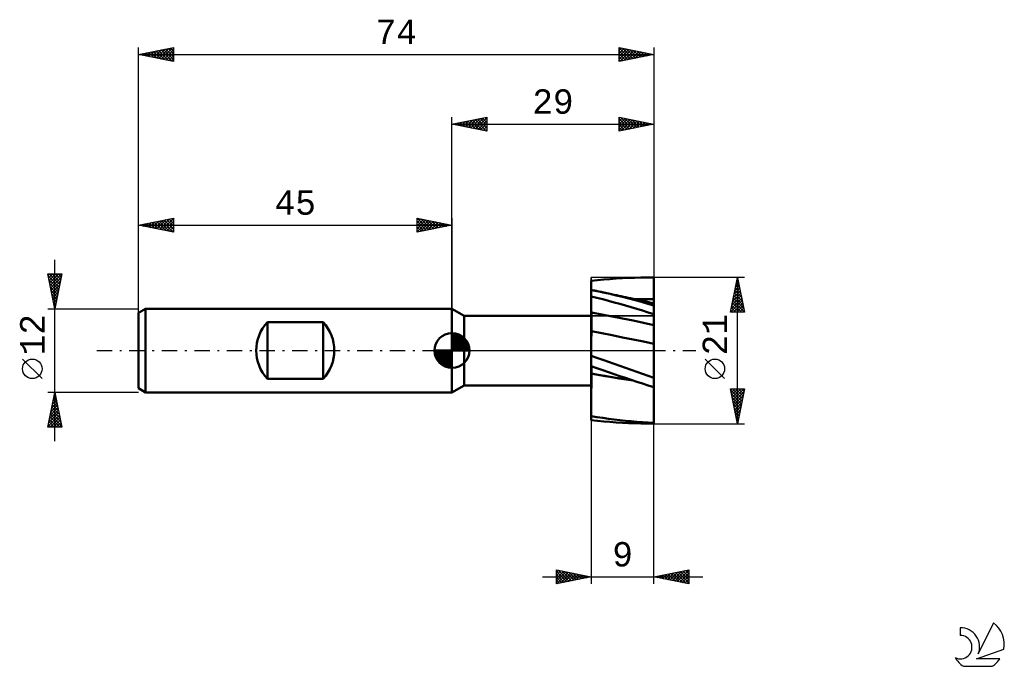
# Model space of a CAD drawing. Header units: millimetres. Extents: x -62 to 79, y -45 to 48.
import ezdxf
from ezdxf.enums import TextEntityAlignment as Align

# ---------------------------------------------------------------- set-up
doc = ezdxf.new("R2010")
doc.units = ezdxf.units.MM
doc.header["$LTSCALE"] = 5.5
doc.linetypes.add('LONGDASH_DASH', pattern=[0.85, 0.4, -0.2, 0.05, -0.2])
for name, color, linetype in [('1', 4, 'CONTINUOUS'), ('2', 7, 'CONTINUOUS'), ('4', 2, 'LONGDASH_DASH'), ('CUT', 1, 'CONTINUOUS'), ('NOCUT', 7, 'CONTINUOUS'), ('SK1', 4, 'CONTINUOUS'), ('SK2', 7, 'CONTINUOUS'), ('SK4', 2, 'LONGDASH_DASH'), ('SK6', 5, 'CONTINUOUS')]:
    doc.layers.add(name, color=color, linetype=linetype)
doc.styles.get("Standard").update_dxf_attribs({"font": 'Monospac821 BT'})

msp = doc.modelspace()

# ---------------------------------------------------------------- linework, layer by layer
at = {"layer": '1', "color": 4, "linetype": 'CONTINUOUS', "lineweight": 50}
for p, q in [((20, 10), (20.89, 10.09)), ((20, 9.78), (20, 10)), ((20, 9.78), (20, 10)), ((20, -9.43), (20, 10)), ((20.89, 10.09), (21.79, 10.18)), ((21.79, 10.18), (22.68, 10.25)), ((22.68, 10.25), (23.57, 10.32)), ((23.57, 10.32), (24.46, 10.37)), ((24.46, 10.37), (25.34, 10.42)), ((25.34, 10.42), (26.23, 10.45)), ((26.23, 10.45), (27.12, 10.48)), ((27.12, 10.48), (28.01, 10.49)), ((28.01, 10.49), (28.9, 10.5)), ((28.91, 10.5), (28.9, 10.5)), ((28.9, 10.5), (29, 10.5)), ((28.93, 10.5), (28.91, 10.5)), ((28.95, 10.5), (28.93, 10.5)), ((28.97, 10.5), (28.95, 10.5)), ((28.98, 10.5), (28.97, 10.5)), ((29, 10.5), (28.98, 10.5)), ((28.99, 6.81), (29, 10.49)), ((29, 10.06), (29, 10.5)), ((29, 10.49), (29, 10.5)), ((29, 10.5), (29, 10.5)), ((29, 10.05), (29, 10.49)), ((29, 10.49), (29, 10.49)), ((29, 10.05), (29, 10.49)), ((29, 9.61), (29, 10.06)), ((29, 9.61), (29, 10.05)), ((29, 9.61), (29, 10.05)), ((20, 9.56), (20, 9.78)), ((20, 9.57), (20, 9.78)), ((20, 9.35), (20, 9.57)), ((20, 9.35), (20, 9.56)), ((20, 9.13), (20, 9.35)), ((20, 9.13), (20, 9.35)), ((20, 8.92), (20, 9.13)), ((20, 8.92), (20, 9.13)), ((20, 8.7), (20, 8.92)), ((20, 8.7), (20, 8.92)), ((20.15, 8.67), (20, 8.7)), ((20.29, 8.64), (20.15, 8.67)), ((20.44, 8.61), (20.29, 8.64)), ((20.58, 8.58), (20.44, 8.61)), ((20.73, 8.55), (20.58, 8.58)), ((20.87, 8.52), (20.73, 8.55)), ((21.78, 8.33), (20.87, 8.52)), ((21.14, 8.47), (20.87, 8.52)), ((29, 9.16), (29, 9.61)), ((29, 9.17), (29, 9.61)), ((29, 9.16), (29, 9.61)), ((29, 8.72), (29, 9.17)), ((29, 8.72), (29, 9.16)), ((29, 8.72), (29, 9.16)), ((29, 8.28), (29, 8.72)), ((29, 8.27), (29, 8.72)), ((29, 8.27), (29, 8.72)), ((20, 7.44), (20, 7.77)), ((20, 7.43), (20, 7.77)), ((20.82, 7.57), (20, 7.77)), ((20, 7.11), (20, 7.44)), ((20, 7.1), (20, 7.43)), ((20, 6.78), (20, 7.11)), ((20, 6.77), (20, 7.1)), ((21.64, 7.36), (20.82, 7.57)), ((21.4, 8.41), (21.14, 8.47)), ((21.67, 8.35), (21.4, 8.41)), ((22.47, 7.14), (21.64, 7.36)), ((21.94, 8.3), (21.67, 8.35)), ((22.69, 8.12), (21.78, 8.33)), ((22.2, 8.24), (21.94, 8.3)), ((22.47, 8.18), (22.2, 8.24)), ((22.73, 8.13), (22.47, 8.18)), ((23.28, 6.92), (22.47, 7.14)), ((23.59, 7.91), (22.69, 8.12)), ((23, 8.07), (22.73, 8.13)), ((23.33, 8), (23, 8.07)), ((23.65, 7.93), (23.33, 8)), ((24.49, 7.69), (23.59, 7.91)), ((23.98, 7.86), (23.65, 7.93)), ((24.3, 7.79), (23.98, 7.86)), ((24.63, 7.72), (24.3, 7.79)), ((25.39, 7.46), (24.49, 7.69)), ((24.95, 7.65), (24.63, 7.72)), ((25.28, 7.58), (24.95, 7.65)), ((25.61, 7.51), (25.28, 7.58)), ((26.3, 7.22), (25.39, 7.46)), ((26, 7.42), (25.61, 7.51)), ((26.37, 7.34), (26, 7.42)), ((26.26, 7.36), (26.71, 7.37)), ((27.2, 6.98), (26.3, 7.22)), ((26.75, 7.26), (26.37, 7.34)), ((26.71, 7.37), (27.17, 7.37)), ((27.12, 7.18), (26.75, 7.26)), ((27.5, 7.1), (27.12, 7.18)), ((27.17, 7.37), (27.62, 7.38)), ((27.87, 7.02), (27.5, 7.1)), ((27.62, 7.38), (28.08, 7.38)), ((28.08, 7.38), (28.54, 7.39)), ((28.54, 7.39), (28.99, 7.39)), ((28.99, 7.39), (29, 7.83)), ((28.99, 7.39), (29, 7.83)), ((29, 7.39), (28.99, 7.39)), ((28.99, 7.28), (28.99, 7.39)), ((28.99, 7.28), (28.99, 7.39)), ((28.99, 7.18), (28.99, 7.28)), ((28.99, 7.18), (28.99, 7.28)), ((28.99, 7.08), (28.99, 7.18)), ((28.99, 7.08), (28.99, 7.18)), ((28.99, 6.98), (28.99, 7.08)), ((28.99, 6.98), (28.99, 7.08)), ((29, 7.83), (29, 8.28)), ((29, 7.83), (29, 8.27)), ((29, 7.83), (29, 8.27)), ((29, 7.39), (29, 7.83)), ((29, 7.39), (29, 7.39)), ((29, 7.39), (29, 7.39)), ((29, 7.39), (29, 7.39)), ((29, 7.39), (29, 7.39)), ((29, 7.39), (29, 7.39)), ((29, 7.28), (29, 7.39)), ((29, 7.18), (29, 7.28)), ((29, 7.08), (29, 7.18)), ((29, 6.98), (29, 7.08)), ((1.73, 5), (0, 6)), ((0, -6), (0, 6)), ((20, 6.45), (20, 6.78)), ((20, 6.44), (20, 6.77)), ((20, 6.11), (20, 6.45)), ((20, 6.11), (20, 6.44)), ((20, 5.78), (20, 6.11)), ((20, 5.78), (20, 6.11)), ((20.01, 5.45), (20, 5.78)), ((20.01, 5.45), (20, 5.78)), ((24.1, 6.7), (23.28, 6.92)), ((24.92, 6.46), (24.1, 6.7)), ((25.73, 6.22), (24.92, 6.46)), ((26.55, 5.98), (25.73, 6.22)), ((27.37, 5.73), (26.55, 5.98)), ((28.1, 6.73), (27.2, 6.98)), ((28.18, 5.48), (27.37, 5.73)), ((28.25, 6.94), (27.87, 7.02)), ((29, 6.47), (28.1, 6.73)), ((28.62, 6.86), (28.25, 6.94)), ((29, 6.78), (28.62, 6.86)), ((28.99, 6.88), (28.99, 6.98)), ((28.99, 6.88), (28.99, 6.98)), ((28.99, 6.78), (28.99, 6.88)), ((28.99, 6.78), (28.99, 6.88)), ((29, 6.88), (29, 6.98)), ((29, 6.78), (29, 6.88)), ((29, 6.77), (29, 6.78)), ((29, 6.77), (29, 6.78)), ((29, 6.78), (29, 6.78)), ((29, 6.78), (29, 6.78)), ((29, 6.78), (29, 6.78)), ((29, 6.78), (29, 6.78)), ((29, -3.93), (29, 6.78)), ((29, 6.74), (29, 6.77)), ((29, 6.74), (29, 6.77)), ((29, 6.7), (29, 6.74)), ((29, 6.7), (29, 6.74)), ((29, 6.64), (29, 6.7)), ((29, 6.64), (29, 6.7)), ((29, 6.56), (29, 6.64)), ((29, 6.57), (29, 6.64)), ((29, 6.47), (29, 6.57)), ((29, 6.47), (29, 6.56)), ((1.73, 5), (20, 5)), ((1.73, -5), (1.73, 5)), ((20, 5.45), (20, 5.45)), ((20, 5.45), (20, 5.45)), ((20, 5.45), (20, 5.45)), ((20.01, 5.45), (20, 5.45)), ((20, 5.45), (20, 5.45)), ((20, 5.45), (20, 5.45)), ((20.01, 5.38), (20.01, 5.45)), ((20.01, 5.38), (20.01, 5.45)), ((21.5, 5.19), (20.01, 5.45)), ((20.01, 5.31), (20.01, 5.38)), ((20.01, 5.31), (20.01, 5.38)), ((20.01, 5.24), (20.01, 5.31)), ((20.01, 5.24), (20.01, 5.31)), ((20.01, 5.16), (20.01, 5.24)), ((20.01, 5.16), (20.01, 5.24)), ((20.01, 5.08), (20.01, 5.16)), ((20.01, 5.08), (20.01, 5.16)), ((20.01, 5), (20.01, 5.08)), ((20.01, 5), (20.01, 5.08)), ((20.01, 4.91), (20.01, 5)), ((20.01, 4.91), (20.01, 5)), ((20.01, 4.83), (20.01, 4.91)), ((20.01, 4.83), (20.01, 4.91)), ((20.01, 4.74), (20.01, 4.83)), ((20.01, 4.74), (20.01, 4.83)), ((20.01, 4.65), (20.01, 4.74)), ((20.01, 4.65), (20.01, 4.74)), ((20.01, 4.56), (20.01, 4.65)), ((20.01, 4.56), (20.01, 4.65)), ((20.01, 4.47), (20.01, 4.56)), ((20.01, 4.47), (20.01, 4.56)), ((20.01, 4.38), (20.01, 4.47)), ((20.01, 4.38), (20.01, 4.47)), ((20.01, 4.29), (20.01, 4.38)), ((20.01, 4.29), (20.01, 4.38)), ((20.01, 4.2), (20.01, 4.29)), ((20.01, 4.2), (20.01, 4.29)), ((23, 4.91), (21.5, 5.19)), ((24.5, 4.62), (23, 4.91)), ((26, 4.31), (24.5, 4.62)), ((27.5, 3.99), (26, 4.31)), ((29, 5.22), (28.18, 5.48)), ((29, 4.99), (29, 5.22)), ((29, 5), (29, 5.22)), ((29, 4.77), (29, 5)), ((29, 4.77), (29, 4.99)), ((29, 4.55), (29, 4.77)), ((29, 4.55), (29, 4.77)), ((29, 4.33), (29, 4.55)), ((29, 4.33), (29, 4.55)), ((29, 4.1), (29, 4.33)), ((29, 4.1), (29, 4.33)), ((20.01, 4.11), (20.01, 4.2)), ((20.01, 4.11), (20.01, 4.2)), ((20.01, 4.02), (20.01, 4.11)), ((20.01, 4.02), (20.01, 4.11)), ((20.01, 3.93), (20.01, 4.02)), ((20.01, 3.93), (20.01, 4.02)), ((20.01, 3.84), (20.01, 3.93)), ((20.01, 3.84), (20.01, 3.93)), ((20.01, 3.75), (20.01, 3.84)), ((20.01, 3.75), (20.01, 3.84)), ((20.01, 3.66), (20.01, 3.75)), ((20.01, 3.66), (20.01, 3.75)), ((20.01, 3.58), (20.01, 3.66)), ((20.01, 3.58), (20.01, 3.66)), ((20.01, 3.49), (20.01, 3.58)), ((20.01, 3.5), (20.01, 3.58)), ((20.01, 3.41), (20.01, 3.5)), ((20.01, 3.41), (20.01, 3.49)), ((20.01, 3.34), (20.01, 3.41)), ((20.01, 3.34), (20.01, 3.41)), ((20.01, 3.26), (20.01, 3.34)), ((20.01, 3.26), (20.01, 3.34)), ((20.01, 3.19), (20.01, 3.26)), ((20.01, 3.19), (20.01, 3.26)), ((20.01, 3.12), (20.01, 3.19)), ((20.01, 3.12), (20.01, 3.19)), ((20.01, 3.05), (20.01, 3.12)), ((20.01, 3.05), (20.01, 3.12)), ((20.01, 2.98), (20.01, 3.05)), ((20.01, 2.98), (20.01, 3.05)), ((20.01, 2.92), (20.01, 2.98)), ((20.01, 2.92), (20.01, 2.98)), ((20.01, 2.87), (20.01, 2.92)), ((20.01, 2.87), (20.01, 2.92)), ((20.01, 2.81), (20.01, 2.87)), ((20.01, 2.81), (20.01, 2.87)), ((28.99, 3.66), (27.5, 3.99)), ((28.99, 3.66), (29, 3.88)), ((28.99, 3.66), (29, 3.88)), ((29, 3.66), (28.99, 3.66)), ((28.99, 3.61), (28.99, 3.66)), ((28.99, 3.61), (28.99, 3.66)), ((28.99, 3.56), (28.99, 3.61)), ((28.99, 3.56), (28.99, 3.61)), ((28.99, 3.5), (28.99, 3.56)), ((28.99, 3.5), (28.99, 3.56)), ((28.99, 3.44), (28.99, 3.5)), ((28.99, 3.44), (28.99, 3.5)), ((28.99, 3.38), (28.99, 3.44)), ((28.99, 3.38), (28.99, 3.44)), ((28.99, 3.31), (28.99, 3.38)), ((28.99, 3.31), (28.99, 3.38)), ((28.99, 3.24), (28.99, 3.31)), ((28.99, 3.24), (28.99, 3.31)), ((28.99, 3.17), (28.99, 3.24)), ((28.99, 3.17), (28.99, 3.24)), ((28.99, 3.09), (28.99, 3.17)), ((28.99, 3.09), (28.99, 3.17)), ((28.99, 3.02), (28.99, 3.09)), ((28.99, 3.01), (28.99, 3.09)), ((28.99, 2.94), (28.99, 3.02)), ((28.99, 2.93), (28.99, 3.01)), ((28.99, 2.85), (28.99, 2.94)), ((28.99, 2.85), (28.99, 2.93)), ((28.99, 2.77), (28.99, 2.85)), ((28.99, 2.77), (28.99, 2.85)), ((29, 3.88), (29, 4.1)), ((29, 3.88), (29, 4.1)), ((29, 3.66), (29, 3.66)), ((29, 3.66), (29, 3.66)), ((29, 3.66), (29, 3.66)), ((29, 3.66), (29, 3.66)), ((29, 3.66), (29, 3.66)), ((20.01, 2.76), (20, 2.76)), ((20, 2.76), (20, 2.76)), ((20, 2.76), (20, 2.76)), ((20, 2.76), (20, 2.76)), ((20, 2.23), (20, 2.23)), ((20, 2.23), (20, 2.23)), ((20, 2.23), (20, 2.23)), ((20, 2.23), (20, 2.23)), ((20, 2.23), (20, 2.23)), ((20, 2.23), (20, 2.23)), ((20, 2.23), (20, 2.23)), ((20, 2.23), (20, 2.23)), ((20, 2), (20.01, 2.13)), ((20, 2), (20.01, 2.13)), ((20, 1.86), (20, 2)), ((20, 1.86), (20, 2)), ((20, 1.71), (20, 1.86)), ((20, 1.71), (20, 1.86)), ((20, 1.55), (20, 1.71)), ((20, 1.55), (20, 1.71)), ((20, 1.38), (20, 1.55)), ((20, 1.39), (20, 1.55)), ((20.01, 2.76), (20.01, 2.81)), ((20.01, 2.76), (20.01, 2.81)), ((21.51, 2.48), (20.01, 2.76)), ((20.01, 2.76), (20.01, 2.76)), ((20.01, 2.76), (20.01, 2.76)), ((20.01, 2.7), (20.01, 2.76)), ((20.01, 2.7), (20.01, 2.76)), ((20.01, 2.63), (20.01, 2.7)), ((20.01, 2.63), (20.01, 2.7)), ((20.01, 2.55), (20.01, 2.63)), ((20.01, 2.55), (20.01, 2.63)), ((20.01, 2.46), (20.01, 2.55)), ((20.01, 2.46), (20.01, 2.55)), ((20.01, 2.36), (20.01, 2.46)), ((20.01, 2.36), (20.01, 2.46)), ((20.01, 2.25), (20.01, 2.36)), ((20.01, 2.25), (20.01, 2.36)), ((20.01, 2.13), (20.01, 2.25)), ((20.01, 2.13), (20.01, 2.25)), ((23, 2.19), (21.51, 2.48)), ((24.5, 1.89), (23, 2.19)), ((26, 1.59), (24.5, 1.89)), ((27.49, 1.28), (26, 1.59)), ((28.99, 2.68), (28.99, 2.77)), ((28.99, 2.68), (28.99, 2.77)), ((28.99, 2.59), (28.99, 2.68)), ((28.99, 2.59), (28.99, 2.68)), ((28.99, 2.5), (28.99, 2.59)), ((28.99, 2.5), (28.99, 2.59)), ((28.99, 2.41), (28.99, 2.5)), ((28.99, 2.41), (28.99, 2.5)), ((28.99, 2.32), (28.99, 2.41)), ((28.99, 2.32), (28.99, 2.41)), ((28.99, 2.23), (28.99, 2.32)), ((28.99, 2.23), (28.99, 2.32)), ((28.99, 2.14), (28.99, 2.23)), ((28.99, 2.14), (28.99, 2.23)), ((28.99, 2.05), (28.99, 2.14)), ((28.99, 2.05), (28.99, 2.14)), ((28.99, 1.96), (28.99, 2.05)), ((28.99, 1.96), (28.99, 2.05)), ((28.99, 1.86), (28.99, 1.96)), ((28.99, 1.87), (28.99, 1.96)), ((28.99, 1.78), (28.99, 1.87)), ((28.99, 1.77), (28.99, 1.86)), ((28.99, 1.69), (28.99, 1.78)), ((28.99, 1.68), (28.99, 1.77)), ((28.99, 1.6), (28.99, 1.69)), ((28.99, 1.6), (28.99, 1.68)), ((28.99, 1.51), (28.99, 1.6)), ((28.99, 1.51), (28.99, 1.6)), ((28.99, 1.43), (28.99, 1.51)), ((28.99, 1.42), (28.99, 1.51)), ((28.99, 1.34), (28.99, 1.43)), ((28.99, 1.34), (28.99, 1.42)), ((20, 1.21), (20, 1.39)), ((20, 1.21), (20, 1.38)), ((20, 1.03), (20, 1.21)), ((20, 1.03), (20, 1.21)), ((20, 0.84), (20, 1.03)), ((20, 0.84), (20, 1.03)), ((20, 0.64), (20, 0.84)), ((20, 0.64), (20, 0.84)), ((20, 0.73), (20, 0.74)), ((20, 0.74), (20, 0.74)), ((20, 0.74), (20, 0.74)), ((20, 0.73), (20, 0.73)), ((20, 0.73), (20, 0.73)), ((20, 0.73), (20, 0.73)), ((20, 0.43), (20, 0.64)), ((20, 0.43), (20, 0.64)), ((20, 0.22), (20, 0.43)), ((20, 0.22), (20, 0.43)), ((20, 0), (20, 0.22)), ((20, 0), (20, 0.22)), ((20, -0.1), (20, 0)), ((28.99, 0.96), (27.49, 1.28)), ((28.99, 1.26), (28.99, 1.34)), ((28.99, 1.26), (28.99, 1.34)), ((28.99, 1.18), (28.99, 1.26)), ((28.99, 1.18), (28.99, 1.26)), ((28.99, 1.11), (28.99, 1.18)), ((28.99, 1.11), (28.99, 1.18)), ((28.99, 1.03), (28.99, 1.11)), ((28.99, 1.03), (28.99, 1.11)), ((28.99, 0.96), (28.99, 1.03)), ((28.99, 0.96), (28.99, 1.03)), ((28.99, 0.84), (28.99, 0.96)), ((28.99, 0.84), (28.99, 0.96)), ((28.99, 0.96), (28.99, 0.96)), ((28.99, 0.96), (28.99, 0.96)), ((29, 0.96), (28.99, 0.96)), ((28.99, 0.72), (28.99, 0.84)), ((28.99, 0.72), (28.99, 0.84)), ((28.99, 0.59), (28.99, 0.72)), ((28.99, 0.59), (28.99, 0.72)), ((28.99, 0.45), (28.99, 0.59)), ((28.99, 0.45), (28.99, 0.59)), ((28.99, 0.3), (28.99, 0.45)), ((28.99, 0.3), (28.99, 0.45)), ((28.99, 0.16), (28.99, 0.3)), ((28.99, 0.15), (28.99, 0.3)), ((28.99, 0), (28.99, 0.16)), ((28.99, 0), (28.99, 0.15)), ((28.99, -0.29), (28.99, 0)), ((29, 0.96), (29, 0.96)), ((29, 0.96), (29, 0.96)), ((29, 0.96), (29, 0.96)), ((20, -0.1), (20, 0)), ((20, -0.2), (20, -0.1)), ((20, -0.2), (20, -0.1)), ((20, -0.31), (20, -0.2)), ((20, -0.31), (20, -0.2)), ((20, -0.41), (20, -0.31)), ((20, -0.41), (20, -0.31)), ((20, -0.52), (20, -0.41)), ((20, -0.52), (20, -0.41)), ((20, -0.63), (20, -0.52)), ((20, -0.62), (20, -0.52)), ((20, -0.73), (20, -0.62)), ((20, -0.74), (20, -0.63)), ((20.82, -1.03), (20, -0.74)), ((21.65, -1.33), (20.82, -1.03)), ((22.47, -1.62), (21.65, -1.33)), ((28.99, -0.29), (28.99, 0)), ((29, -0.59), (28.99, -0.29)), ((29, -0.6), (28.99, -0.29)), ((29, -0.92), (29, -0.59)), ((29, -0.92), (29, -0.6)), ((29, -1.25), (29, -0.92)), ((29, -1.25), (29, -0.92)), ((29, -1.6), (29, -1.25)), ((29, -1.6), (29, -1.25)), ((20.82, -2.52), (20, -2.23)), ((20.01, -2.31), (20.01, -2.24)), ((20.01, -2.31), (20.01, -2.24)), ((20.01, -2.39), (20.01, -2.31)), ((20.01, -2.39), (20.01, -2.31)), ((20.01, -2.48), (20.01, -2.39)), ((20.01, -2.48), (20.01, -2.39)), ((20.01, -2.56), (20.01, -2.48)), ((20.01, -2.56), (20.01, -2.48)), ((20.01, -2.65), (20.01, -2.56)), ((20.01, -2.65), (20.01, -2.56)), ((20.01, -2.74), (20.01, -2.65)), ((20.01, -2.74), (20.01, -2.65)), ((20.01, -2.83), (20.01, -2.74)), ((20.01, -2.83), (20.01, -2.74)), ((21.64, -2.81), (20.82, -2.52)), ((22.47, -3.09), (21.64, -2.81)), ((23.29, -1.92), (22.47, -1.62)), ((24.11, -2.21), (23.29, -1.92)), ((24.92, -2.5), (24.11, -2.21)), ((25.74, -2.79), (24.92, -2.5)), ((26.55, -3.08), (25.74, -2.79)), ((29, -1.96), (29, -1.6)), ((29, -1.96), (29, -1.6)), ((29, -2.34), (29, -1.96)), ((29, -2.34), (29, -1.96)), ((29, -2.72), (29, -2.34)), ((29, -2.72), (29, -2.34)), ((29, -3.12), (29, -2.72)), ((29, -3.11), (29, -2.72)), ((20, -3.3), (20, -3.3)), ((20, -3.3), (20, -3.3)), ((20, -3.3), (20, -3.3)), ((20.01, -3.3), (20, -3.3)), ((20.01, -3.32), (20, -3.32)), ((20, -3.32), (20, -3.32)), ((20, -3.32), (20, -3.32)), ((20.01, -2.92), (20.01, -2.83)), ((20.01, -2.92), (20.01, -2.83)), ((20.01, -3.02), (20.01, -2.92)), ((20.01, -3.02), (20.01, -2.92)), ((20.01, -3.11), (20.01, -3.02)), ((20.01, -3.11), (20.01, -3.02)), ((20.01, -3.21), (20.01, -3.11)), ((20.01, -3.21), (20.01, -3.11)), ((20.01, -3.3), (20.01, -3.21)), ((20.01, -3.3), (20.01, -3.21)), ((20.01, -3.3), (20.01, -3.3)), ((20.01, -3.3), (20.01, -3.3)), ((20.99, -3.47), (20.01, -3.3)), ((20.01, -3.31), (20.01, -3.3)), ((20.01, -3.31), (20.01, -3.3)), ((20.01, -3.32), (20.01, -3.31)), ((20.01, -3.32), (20.01, -3.31)), ((20.01, -3.31), (20.01, -3.31)), ((20.01, -3.31), (20.01, -3.31)), ((20.01, -3.31), (20.01, -3.31)), ((20.01, -3.31), (20.01, -3.31)), ((20.01, -3.31), (20.01, -3.31)), ((20.01, -3.31), (20.01, -3.31)), ((20.01, -3.32), (20.01, -3.32)), ((20.01, -3.32), (20.01, -3.32)), ((21.01, -3.49), (20.01, -3.32)), ((20.01, -3.32), (20.01, -3.32)), ((20.01, -3.32), (20.01, -3.32)), ((20.01, -3.32), (20.01, -3.32)), ((20.01, -3.32), (20.01, -3.32)), ((20.01, -3.64), (20.01, -3.32)), ((20.01, -3.64), (20.01, -3.32)), ((20.01, -3.96), (20.01, -3.64)), ((20.01, -3.96), (20.01, -3.64)), ((20.01, -4.28), (20.01, -3.96)), ((20.01, -4.28), (20.01, -3.96)), ((21.97, -3.64), (20.99, -3.47)), ((22.01, -3.66), (21.01, -3.49)), ((22.95, -3.8), (21.97, -3.64)), ((23, -3.83), (22.01, -3.66)), ((23.28, -3.38), (22.47, -3.09)), ((23.93, -3.96), (22.95, -3.8)), ((24, -3.99), (23, -3.83)), ((24.1, -3.66), (23.28, -3.38)), ((24.9, -4.11), (23.93, -3.96)), ((25, -4.15), (24, -3.99)), ((24.92, -3.94), (24.1, -3.66)), ((25.88, -4.26), (24.9, -4.11)), ((25.73, -4.21), (24.92, -3.94)), ((26, -4.3), (25, -4.15)), ((26.55, -4.48), (25.73, -4.21)), ((27.37, -3.36), (26.55, -3.08)), ((28.19, -3.65), (27.37, -3.36)), ((29, -3.93), (28.19, -3.65)), ((29, -3.51), (29, -3.11)), ((29, -3.52), (29, -3.12)), ((29, -3.92), (29, -3.51)), ((29, -3.93), (29, -3.52)), ((29, -5.28), (29, -3.93)), ((0, -6), (1.73, -5)), ((1.73, -5), (20, -5)), ((20, -5.6), (20.01, -5.27)), ((20, -5.6), (20.01, -5.27)), ((20, -5.93), (20, -5.6)), ((20, -5.94), (20, -5.6)), ((20.01, -4.61), (20.01, -4.28)), ((20.01, -4.61), (20.01, -4.28)), ((20.01, -4.94), (20.01, -4.61)), ((20.01, -4.94), (20.01, -4.61)), ((20.01, -5.27), (20.01, -4.94)), ((20.01, -5.27), (20.01, -4.94)), ((27.37, -4.75), (26.55, -4.48)), ((28.18, -5.02), (27.37, -4.75)), ((29, -5.28), (28.18, -5.02)), ((28.99, -5.62), (28.99, -5.28)), ((28.99, -5.62), (28.99, -5.28)), ((28.99, -5.95), (28.99, -5.62)), ((28.99, -5.95), (28.99, -5.62)), ((29, -5.62), (29, -5.28)), ((29, -5.95), (29, -5.62)), ((20, -6.26), (20, -5.93)), ((20, -6.27), (20, -5.94)), ((20, -6.59), (20, -6.26)), ((20, -6.6), (20, -6.27)), ((20, -6.92), (20, -6.59)), ((20, -6.93), (20, -6.6)), ((20, -7.25), (20, -6.92)), ((20, -7.26), (20, -6.93)), ((28.99, -6.29), (28.99, -5.95)), ((28.99, -6.29), (28.99, -5.95)), ((28.99, -6.62), (28.99, -6.29)), ((28.99, -6.62), (28.99, -6.29)), ((29, -6.95), (28.99, -6.62)), ((29, -6.95), (28.99, -6.62)), ((29, -6.29), (29, -5.95)), ((29, -6.62), (29, -6.29)), ((29, -6.94), (29, -6.62)), ((29, -7.27), (29, -6.94)), ((29, -7.27), (29, -6.95)), ((29, -7.27), (29, -6.95)), ((20, -7.57), (20, -7.25)), ((20, -7.58), (20, -7.26)), ((20, -7.9), (20, -7.57)), ((20, -7.91), (20, -7.58)), ((20, -8.21), (20, -7.9)), ((20, -8.22), (20, -7.91)), ((20, -8.53), (20, -8.21)), ((20, -8.54), (20, -8.22)), ((29, -7.59), (29, -7.27)), ((29, -7.59), (29, -7.27)), ((29, -7.59), (29, -7.27)), ((29, -7.9), (29, -7.59)), ((29, -7.9), (29, -7.59)), ((29, -7.9), (29, -7.59)), ((29, -8.21), (29, -7.9)), ((29, -8.21), (29, -7.9)), ((29, -8.21), (29, -7.9)), ((29, -8.51), (29, -8.21)), ((29, -8.51), (29, -8.21)), ((29, -8.51), (29, -8.21)), ((20, -8.83), (20, -8.53)), ((20, -8.84), (20, -8.54)), ((20, -9.14), (20, -8.83)), ((20, -9.14), (20, -8.84)), ((20, -9.43), (20, -9.14)), ((20, -9.44), (20, -9.14)), ((20, -10), (20, -9.43)), ((20.82, -9.57), (20, -9.44)), ((20, -10), (20, -9.44)), ((21.65, -9.68), (20.82, -9.57)), ((22.47, -9.8), (21.65, -9.68)), ((23.29, -9.9), (22.47, -9.8)), ((29, -8.81), (29, -8.51)), ((29, -8.81), (29, -8.51)), ((29, -8.8), (29, -8.51)), ((29, -9.09), (29, -8.8)), ((29, -9.1), (29, -8.81)), ((29, -9.1), (29, -8.81)), ((29, -9.37), (29, -9.09)), ((29, -9.38), (29, -9.1)), ((29, -9.37), (29, -9.1)), ((29, -9.64), (29, -9.37)), ((29, -9.64), (29, -9.37)), ((29, -9.65), (29, -9.38)), ((29, -9.9), (29, -9.64)), ((29, -9.9), (29, -9.64)), ((29, -9.91), (29, -9.65)), ((20.89, -10.09), (20, -10)), ((21.79, -10.18), (20.89, -10.09)), ((22.68, -10.25), (21.79, -10.18)), ((23.57, -10.32), (22.68, -10.25)), ((24.11, -9.99), (23.29, -9.9)), ((24.46, -10.37), (23.57, -10.32)), ((24.92, -10.08), (24.11, -9.99)), ((25.34, -10.42), (24.46, -10.37)), ((25.74, -10.16), (24.92, -10.08)), ((26.23, -10.45), (25.34, -10.42)), ((26.55, -10.23), (25.74, -10.16)), ((27.12, -10.48), (26.23, -10.45)), ((27.37, -10.3), (26.55, -10.23)), ((28.01, -10.49), (27.12, -10.48)), ((28.19, -10.35), (27.37, -10.3)), ((28.9, -10.5), (28.01, -10.49)), ((29, -10.4), (28.19, -10.35)), ((28.9, -10.5), (29, -10.5)), ((29, -10.15), (29, -9.9)), ((29, -10.15), (29, -9.9)), ((29, -10.16), (29, -9.91)), ((29, -10.39), (29, -10.15)), ((29, -10.39), (29, -10.15)), ((29, -10.4), (29, -10.16)), ((29, -10.5), (29, -10.4))]:
    msp.add_line(p, q, dxfattribs=at)
at = {"layer": '2', "color": 7, "linetype": 'CONTINUOUS', "lineweight": 25}
for p, q in [((0, 0), (0, 33.5)), ((0, 32.5), (5, 33.5)), ((0.14, 32.53), (0.21, 32.46)), ((0.21, 32.46), (0.32, 32.56)), ((0.49, 32.6), (0.74, 32.35)), ((0.57, 32.39), (0.85, 32.67)), ((0.85, 32.67), (1.27, 32.25)), ((0.92, 32.32), (1.38, 32.78)), ((1.2, 32.74), (1.8, 32.14)), ((1.27, 32.25), (1.91, 32.88)), ((1.55, 32.81), (2.33, 32.03)), ((1.63, 32.17), (2.44, 32.99)), ((1.91, 32.88), (2.86, 31.93)), ((1.98, 32.1), (2.97, 33.09)), ((2.26, 32.95), (3.39, 31.82)), ((2.33, 32.03), (3.5, 33.2)), ((2.62, 33.02), (3.92, 31.72)), ((2.69, 31.96), (4.03, 33.31)), ((2.97, 33.09), (4.45, 31.61)), ((3.04, 31.89), (4.56, 33.41)), ((3.32, 33.16), (4.98, 31.5)), ((3.4, 31.82), (5, 33.43)), ((3.68, 33.24), (5, 31.91)), ((3.75, 31.75), (5, 33)), ((4.03, 33.31), (5, 32.34)), ((4.1, 31.68), (5, 32.58)), ((4.38, 33.38), (5, 32.76)), ((4.74, 33.45), (5, 33.18)), ((5, 33.5), (5, 31.5)), ((24, 31.5), (24, 33.5)), ((24, 33.5), (29, 32.5)), ((24, 33.33), (24.14, 33.47)), ((24, 32.91), (24.49, 33.4)), ((24, 32.49), (24.85, 33.33)), ((24, 33.28), (25.48, 31.8)), ((24, 32.06), (25.2, 33.26)), ((24, 31.64), (25.55, 33.19)), ((24, 32.85), (25.13, 31.73)), ((24.25, 33.45), (25.83, 31.87)), ((24.36, 31.57), (25.91, 33.12)), ((24.78, 33.34), (26.19, 31.94)), ((24.89, 31.68), (26.26, 33.05)), ((25.31, 33.24), (26.54, 32.01)), ((25.42, 31.78), (26.61, 32.98)), ((25.84, 33.13), (26.89, 32.08)), ((25.95, 31.89), (26.97, 32.91)), ((26.37, 33.03), (27.25, 32.15)), ((26.48, 32), (27.32, 32.84)), ((26.9, 32.92), (27.6, 32.22)), ((27.01, 32.1), (27.67, 32.77)), ((27.43, 32.81), (27.95, 32.29)), ((27.54, 32.21), (28.03, 32.69)), ((27.96, 32.71), (28.31, 32.36)), ((28.07, 32.31), (28.38, 32.62)), ((28.49, 32.6), (28.66, 32.43)), ((28.6, 32.42), (28.73, 32.55)), ((29, 33.5), (29, 10.5)), ((0, 32.5), (29, 32.5)), ((5, 31.5), (0, 32.5)), ((4.46, 31.61), (5, 32.15)), ((4.81, 31.54), (5, 31.73)), ((29, 32.5), (24, 31.5)), ((24, 32.43), (24.77, 31.65)), ((24, 32), (24.42, 31.58)), ((24, 31.58), (24.07, 31.51)), ((42, 10.5), (29, 10.5)), ((40, 5.5), (41, 10.5)), ((40.85, 9.75), (41.1, 10)), ((40.9, 10.01), (41.15, 9.76)), ((40.96, 10.28), (41.03, 10.35)), ((40.97, 10.36), (41.04, 10.29)), ((41, -10.5), (41, 10.5)), ((41, 10.5), (42, 5.5)), ((40.43, 7.63), (41.38, 8.58)), ((40.53, 8.16), (41.31, 8.94)), ((40.62, 8.6), (41.57, 7.64)), ((40.64, 8.69), (41.24, 9.29)), ((40.69, 8.95), (41.47, 8.17)), ((40.74, 9.22), (41.17, 9.64)), ((40.76, 9.3), (41.36, 8.7)), ((40.83, 9.66), (41.25, 9.23)), ((40, 5.5), (41.67, 7.17)), ((40.11, 6.03), (41.6, 7.52)), ((40.21, 6.56), (41.52, 7.88)), ((40.32, 7.1), (41.45, 8.23)), ((40.34, 7.18), (42, 5.52)), ((40.41, 7.53), (41.89, 6.05)), ((40.48, 7.89), (41.78, 6.58)), ((40.55, 8.24), (41.68, 7.11)), ((40.05, 5.77), (40.32, 5.5)), ((40.12, 6.12), (40.74, 5.5)), ((40.19, 6.47), (41.17, 5.5)), ((40.27, 6.83), (41.59, 5.5)), ((40.42, 5.5), (41.74, 6.82)), ((40.85, 5.5), (41.81, 6.46)), ((41.27, 5.5), (41.88, 6.11)), ((41.69, 5.5), (41.95, 5.76)), ((42, 5.5), (40, 5.5)), ((29, -33.5), (29, 0)), ((39.15, -4.02), (36.35, -1.22)), ((20, -5), (20, -33.5)), ((41, -10.5), (40, -5.5)), ((40, -5.5), (42, -5.5)), ((40.03, -5.67), (40.21, -5.5)), ((40.11, -6.03), (40.63, -5.5)), ((40.18, -6.38), (41.06, -5.5)), ((40.25, -6.73), (41.48, -5.5)), ((40.29, -5.5), (41.71, -6.93)), ((40.32, -7.09), (41.9, -5.5)), ((40.71, -5.5), (41.79, -6.57)), ((42, -5.5), (41, -10.5)), ((41.14, -5.5), (41.86, -6.22)), ((41.56, -5.5), (41.93, -5.86)), ((41.99, -5.5), (42, -5.51)), ((40.03, -5.67), (41.64, -7.28)), ((40.14, -6.2), (41.57, -7.63)), ((40.25, -6.73), (41.5, -7.99)), ((40.39, -7.44), (41.92, -5.91)), ((40.46, -7.79), (41.81, -6.44)), ((40.53, -8.15), (41.71, -6.97)), ((40.35, -7.26), (41.43, -8.34)), ((40.46, -7.79), (41.36, -8.69)), ((40.56, -8.32), (41.29, -9.05)), ((40.6, -8.5), (41.6, -7.5)), ((40.67, -8.85), (41.49, -8.03)), ((40.67, -8.85), (41.22, -9.4)), ((40.74, -9.21), (41.39, -8.56)), ((40.78, -9.38), (41.15, -9.75)), ((40.81, -9.56), (41.28, -9.09)), ((40.88, -9.92), (41.18, -9.62)), ((29, -10.5), (42, -10.5)), ((40.88, -9.91), (41.08, -10.11)), ((40.95, -10.27), (41.07, -10.15)), ((40.99, -10.44), (41.01, -10.46)), ((13, -32.5), (36, -32.5)), ((15, -33.5), (15, -31.5)), ((15, -31.5), (20, -32.5)), ((15, -31.86), (15.3, -31.56)), ((15, -32.28), (15.65, -31.63)), ((15, -32.71), (16.01, -31.7)), ((15, -31.74), (16.47, -33.21)), ((15, -33.13), (16.36, -31.77)), ((15, -32.16), (16.11, -33.28)), ((20, -32.5), (15, -33.5)), ((15.07, -33.49), (16.71, -31.84)), ((15.23, -31.55), (16.82, -33.14)), ((15.6, -33.38), (17.07, -31.91)), ((15.76, -31.65), (17.17, -33.07)), ((16.13, -33.27), (17.42, -31.98)), ((16.29, -31.76), (17.53, -32.99)), ((16.66, -33.17), (17.77, -32.05)), ((16.82, -31.86), (17.88, -32.92)), ((17.19, -33.06), (18.13, -32.13)), ((17.35, -31.97), (18.23, -32.85)), ((17.72, -32.96), (18.48, -32.2)), ((17.88, -32.08), (18.59, -32.78)), ((18.25, -32.85), (18.83, -32.27)), ((18.41, -32.18), (18.94, -32.71)), ((18.78, -32.74), (19.19, -32.34)), ((18.94, -32.29), (19.3, -32.64)), ((19.31, -32.64), (19.54, -32.41)), ((19.47, -32.39), (19.65, -32.57)), ((19.84, -32.53), (19.9, -32.48)), ((29, -32.5), (34, -31.5)), ((34, -33.5), (29, -32.5)), ((29.17, -32.53), (29.26, -32.45)), ((29.28, -32.44), (29.42, -32.58)), ((29.53, -32.61), (29.79, -32.34)), ((29.63, -32.37), (29.95, -32.69)), ((29.88, -32.68), (30.32, -32.24)), ((29.99, -32.3), (30.48, -32.8)), ((30.23, -32.75), (30.85, -32.13)), ((30.34, -32.23), (31.01, -32.9)), ((30.59, -32.82), (31.38, -32.02)), ((30.69, -32.16), (31.54, -33.01)), ((30.94, -32.89), (31.91, -31.92)), ((31.05, -32.09), (32.07, -33.11)), ((31.29, -32.96), (32.44, -31.81)), ((31.4, -32.02), (32.6, -33.22)), ((31.65, -33.03), (32.97, -31.71)), ((31.75, -31.95), (33.13, -33.33)), ((32, -33.1), (33.5, -31.6)), ((32.11, -31.88), (33.66, -33.43)), ((32.35, -33.17), (34, -31.53)), ((32.46, -31.81), (34, -33.35)), ((32.71, -33.24), (34, -31.95)), ((32.81, -31.74), (34, -32.92)), ((33.06, -33.31), (34, -32.37)), ((33.17, -31.67), (34, -32.5)), ((33.52, -31.6), (34, -32.07)), ((33.88, -31.52), (34, -31.65)), ((34, -31.5), (34, -33.5)), ((15, -32.59), (15.76, -33.35)), ((15, -33.01), (15.41, -33.42)), ((15, -33.44), (15.05, -33.49)), ((33.42, -33.38), (34, -32.8)), ((33.77, -33.45), (34, -33.22))]:
    msp.add_line(p, q, dxfattribs=at)
msp.add_circle((37.75, -2.62), 1.4, dxfattribs=at)
at = {"layer": '4', "color": 2, "linetype": 'LONGDASH_DASH', "lineweight": 25}
msp.add_line((0, 0), (29, 0), dxfattribs=at)
at = {"layer": 'CUT', "color": 1, "linetype": 'CONTINUOUS', "lineweight": 25}
for p, q in [((29, 10.5), (20, 10.5)), ((20, 10.5), (20.01, 5)), ((28.99, 5), (29, 10.5)), ((20.01, 5), (28.99, 5))]:
    msp.add_line(p, q, dxfattribs=at)
at = {"layer": 'NOCUT', "color": 7, "linetype": 'CONTINUOUS', "lineweight": 25}
for p, q in [((20.01, 5), (20, 10.49)), ((20, 10.49), (20, 5)), ((29, 10.49), (28.99, 5)), ((29, 0), (29, 10.49)), ((1.73, 5), (0, 6)), ((0, 6), (0, 0)), ((20, 5), (1.73, 5)), ((28.99, 5), (20.01, 5)), ((0, 0), (29, 0))]:
    msp.add_line(p, q, dxfattribs=at)
at = {"layer": 'SK1', "color": 4, "linetype": 'CONTINUOUS', "lineweight": 50}
for p, q in [((-44, 6), (-45, 5.42)), ((0, 6), (-44, 6)), ((-44, 6), (-44, -6)), ((-45, 5.42), (-45, -5.42)), ((-26.5, -4.08), (-26.5, 4.08)), ((-26.5, 4.08), (-18.5, 4.08)), ((-18.5, 4.08), (-18.5, -4.08)), ((0, 0), (0, 2.5)), ((0, 2.44), (0.06, 2.5)), ((0, 2.08), (0.39, 2.47)), ((0, 2.44), (2.44, 0)), ((0, 1.73), (0.68, 2.41)), ((0, 1.37), (0.94, 2.32)), ((0, 1.02), (1.18, 2.2)), ((0, 2.08), (2.08, 0)), ((0, 0.67), (1.4, 2.07)), ((0, 0.31), (1.6, 1.92)), ((0, 1.73), (1.73, 0)), ((0.04, 0), (1.79, 1.75)), ((0.31, 2.48), (2.48, 0.31)), ((0.39, 0), (1.95, 1.56)), ((0.76, 2.38), (2.38, 0.76)), ((1.49, 2.01), (2.01, 1.49)), ((0, 0), (-2.5, 0)), ((-2.5, -0.06), (-2.44, 0)), ((-2.47, -0.39), (-2.08, 0)), ((-2.41, -0.68), (-1.73, 0)), ((-2.32, -0.94), (-1.37, 0)), ((-2.2, -1.18), (-1.02, 0)), ((-2.16, 0), (0, -2.16)), ((-2.07, -1.4), (-0.67, 0)), ((-1.92, -1.6), (-0.31, 0)), ((-1.81, 0), (0, -1.81)), ((-1.45, 0), (0, -1.45)), ((-1.1, 0), (0, -1.1)), ((-0.75, 0), (0, -0.75)), ((-0.39, 0), (0, -0.39)), ((-0.04, 0), (0, -0.04)), ((0, 1.37), (1.37, 0)), ((0, 1.02), (1.02, 0)), ((0, 0.67), (0.67, 0)), ((0, 0.31), (0.31, 0)), ((0, 0), (2.5, 0)), ((0, -2.5), (0, 0)), ((0.75, 0), (2.1, 1.35)), ((1.1, 0), (2.23, 1.13)), ((1.45, 0), (2.34, 0.88)), ((1.81, 0), (2.42, 0.62)), ((2.16, 0), (2.48, 0.32)), ((-2.5, -0.02), (-0.02, -2.5)), ((-2.47, -0.4), (-0.4, -2.47)), ((-2.34, -0.88), (-0.88, -2.34)), ((-1.75, -1.79), (0, -0.04)), ((-1.56, -1.95), (0, -0.39)), ((-1.35, -2.1), (0, -0.75)), ((-1.13, -2.23), (0, -1.1)), ((-0.88, -2.34), (0, -1.45)), ((-0.62, -2.42), (0, -1.81)), ((-0.32, -2.48), (0, -2.16)), ((-18.5, -4.08), (-26.5, -4.08)), ((-45, -5.42), (-44, -6)), ((-44, -6), (0, -6))]:
    msp.add_line(p, q, dxfattribs=at)
for centre, radius, start, end in [((-22.1, 0), 6, 137.1666, 222.8334), ((-22.9, 0), 6, 317.1666, 42.8334), ((0, 0), 2.5, 90, 180), ((0, 0), 2.5, 0, 90), ((0, 0), 2.5, 180, 270), ((0, 0), 2.5, 270, 0)]:
    msp.add_arc(centre, radius, start, end, dxfattribs=at)
at = {"layer": 'SK2', "color": 7, "linetype": 'CONTINUOUS', "lineweight": 25}
for p, q in [((-45, 4), (-45, 43.5)), ((-45, 42.5), (-40, 43.5)), ((-45, 42.5), (29, 42.5)), ((-40, 41.5), (-45, 42.5)), ((-44.95, 42.51), (-44.92, 42.48)), ((-44.92, 42.48), (-44.87, 42.53)), ((-44.59, 42.58), (-44.39, 42.38)), ((-44.56, 42.41), (-44.34, 42.63)), ((-44.24, 42.65), (-43.86, 42.27)), ((-44.21, 42.34), (-43.81, 42.74)), ((-43.89, 42.72), (-43.33, 42.17)), ((-43.85, 42.27), (-43.28, 42.84)), ((-43.53, 42.79), (-42.8, 42.06)), ((-43.5, 42.2), (-42.75, 42.95)), ((-43.18, 42.86), (-42.27, 41.95)), ((-43.15, 42.13), (-42.22, 43.06)), ((-42.83, 42.93), (-41.74, 41.85)), ((-42.79, 42.06), (-41.69, 43.16)), ((-42.47, 43.01), (-41.21, 41.74)), ((-42.44, 41.99), (-41.16, 43.27)), ((-42.12, 43.08), (-40.68, 41.64)), ((-42.09, 41.92), (-40.63, 43.37)), ((-41.77, 43.15), (-40.15, 41.53)), ((-41.73, 41.85), (-40.1, 43.48)), ((-41.41, 43.22), (-40, 41.8)), ((-41.38, 41.78), (-40, 43.16)), ((-41.06, 43.29), (-40, 42.23)), ((-41.03, 41.71), (-40, 42.73)), ((-40.71, 43.36), (-40, 42.65)), ((-40.35, 43.43), (-40, 43.08)), ((-40, 43.5), (-40, 41.5)), ((24, 41.5), (24, 43.5)), ((24, 43.5), (29, 42.5)), ((24, 43.46), (25.63, 41.83)), ((24, 43.09), (24.34, 43.43)), ((24, 42.67), (24.69, 43.36)), ((24, 42.24), (25.05, 43.29)), ((24, 41.82), (25.4, 43.22)), ((24, 43.03), (25.28, 41.76)), ((24, 42.61), (24.92, 41.68)), ((29, 42.5), (24, 41.5)), ((24.13, 41.53), (25.75, 43.15)), ((24.48, 43.4), (25.99, 41.9)), ((24.66, 41.63), (26.11, 43.08)), ((25.01, 43.3), (26.34, 41.97)), ((25.19, 41.74), (26.46, 43.01)), ((25.54, 43.19), (26.69, 42.04)), ((25.72, 41.84), (26.81, 42.94)), ((26.07, 43.09), (27.05, 42.11)), ((26.25, 41.95), (27.17, 42.87)), ((26.6, 42.98), (27.4, 42.18)), ((26.78, 42.06), (27.52, 42.8)), ((27.13, 42.87), (27.75, 42.25)), ((27.31, 42.16), (27.88, 42.72)), ((27.66, 42.77), (28.11, 42.32)), ((27.84, 42.27), (28.23, 42.65)), ((28.19, 42.66), (28.46, 42.39)), ((28.37, 42.37), (28.58, 42.58)), ((28.72, 42.56), (28.81, 42.46)), ((28.9, 42.48), (28.94, 42.51)), ((29, 43.5), (29, 0)), ((-40.67, 41.63), (-40, 42.31)), ((-40.32, 41.56), (-40, 41.88)), ((24, 42.19), (24.57, 41.61)), ((24, 41.76), (24.22, 41.54)), ((-45, 5.08), (-45, 19)), ((-45, 18), (-40, 19)), ((-43.41, 17.68), (-42.62, 18.48)), ((-43.09, 18.38), (-42.14, 17.43)), ((-43.06, 17.61), (-42.09, 18.58)), ((-42.74, 18.45), (-41.61, 17.32)), ((-42.7, 17.54), (-41.56, 18.69)), ((-42.38, 18.52), (-41.08, 17.22)), ((-42.35, 17.47), (-41.03, 18.79)), ((-42.03, 18.59), (-40.55, 17.11)), ((-42, 17.4), (-40.5, 18.9)), ((-41.68, 18.66), (-40.01, 17)), ((-41.64, 17.33), (-40, 18.97)), ((-41.32, 18.74), (-40, 17.41)), ((-41.29, 17.26), (-40, 18.55)), ((-40.97, 18.81), (-40, 17.84)), ((-40.62, 18.88), (-40, 18.26)), ((-40.26, 18.95), (-40, 18.69)), ((-40, 19), (-40, 17)), ((-5, 17), (-5, 19)), ((-5, 19), (0, 18)), ((-5, 19), (-3.33, 17.33)), ((-5, 18.76), (-4.8, 18.96)), ((-5, 18.33), (-4.45, 18.89)), ((-5, 17.91), (-4.09, 18.82)), ((-5, 17.49), (-3.74, 18.75)), ((-5, 17.06), (-3.38, 18.68)), ((-5, 18.58), (-3.69, 17.26)), ((-4.55, 17.09), (-3.03, 18.61)), ((-4.47, 18.89), (-2.98, 17.4)), ((-4.02, 17.2), (-2.68, 18.54)), ((-3.94, 18.79), (-2.63, 17.47)), ((-3.49, 17.3), (-2.32, 18.46)), ((-3.41, 18.68), (-2.27, 17.55)), ((-2.96, 17.41), (-1.97, 18.39)), ((-2.88, 18.58), (-1.92, 17.62)), ((-2.35, 18.47), (-1.56, 17.69)), ((0, 19), (0, 6)), ((-45, 18), (0, 18)), ((-40, 17), (-45, 18)), ((-44.86, 18.03), (-44.79, 17.96)), ((-44.83, 17.97), (-44.74, 18.05)), ((-44.51, 18.1), (-44.26, 17.85)), ((-44.47, 17.89), (-44.21, 18.16)), ((-44.15, 18.17), (-43.73, 17.75)), ((-44.12, 17.82), (-43.68, 18.26)), ((-43.8, 18.24), (-43.2, 17.64)), ((-43.77, 17.75), (-43.15, 18.37)), ((-43.44, 18.31), (-42.67, 17.53)), ((-40.94, 17.19), (-40, 18.12)), ((-40.58, 17.12), (-40, 17.7)), ((-40.23, 17.05), (-40, 17.28)), ((-5, 18.15), (-4.04, 17.19)), ((0, 18), (-5, 17)), ((-5, 17.73), (-4.39, 17.12)), ((-5, 17.3), (-4.75, 17.05)), ((-2.43, 17.51), (-1.62, 18.32)), ((-1.9, 17.62), (-1.26, 18.25)), ((-1.82, 18.36), (-1.21, 17.76)), ((-1.36, 17.73), (-0.91, 18.18)), ((-1.29, 18.26), (-0.86, 17.83)), ((-0.83, 17.83), (-0.56, 18.11)), ((-0.76, 18.15), (-0.5, 17.9)), ((-0.3, 17.94), (-0.2, 18.04)), ((-0.23, 18.05), (-0.15, 17.97)), ((-57, -13), (-57, 13)), ((-57, 6), (-58, 11)), ((-58, 11), (-56, 11)), ((-57.96, 10.78), (-57.73, 11)), ((-57.94, 10.68), (-56.38, 9.12)), ((-57.88, 10.42), (-57.31, 11)), ((-57.83, 11), (-56.3, 9.48)), ((-57.83, 10.15), (-56.45, 8.77)), ((-57.81, 10.07), (-56.88, 11)), ((-57.74, 9.71), (-56.46, 11)), ((-57.67, 9.36), (-56.03, 11)), ((-57.6, 9.01), (-56.1, 10.51)), ((-57.53, 8.65), (-56.2, 9.98)), ((-57.4, 11), (-56.23, 9.83)), ((-56, 11), (-57, 6)), ((-56.98, 11), (-56.16, 10.18)), ((-56.56, 11), (-56.09, 10.54)), ((-56.13, 11), (-56.02, 10.89)), ((-57.72, 9.62), (-56.52, 8.42)), ((-57.62, 9.09), (-56.59, 8.06)), ((-57.51, 8.56), (-56.66, 7.71)), ((-57.46, 8.3), (-56.31, 9.45)), ((-57.39, 7.95), (-56.42, 8.92)), ((-57.41, 8.03), (-56.73, 7.35)), ((-57.32, 7.59), (-56.52, 8.39)), ((-57.3, 7.5), (-56.8, 7)), ((-57.25, 7.24), (-56.63, 7.86)), ((-57.18, 6.89), (-56.73, 7.33)), ((-58, 6), (-45, 6)), ((-57.19, 6.97), (-56.87, 6.65)), ((-57.11, 6.53), (-56.84, 6.8)), ((-57.09, 6.44), (-56.94, 6.29)), ((-57.04, 6.18), (-56.95, 6.27)), ((-58.85, -4.02), (-61.65, -1.22)), ((-57, -6), (-58, -6)), ((-58, -11), (-57, -6)), ((-57.23, -7.17), (-56.84, -6.78)), ((-57.14, -6.72), (-56.79, -7.07)), ((-57.13, -6.64), (-56.91, -6.43)), ((-57.07, -6.36), (-56.89, -6.54)), ((-57.02, -6.11), (-56.99, -6.07)), ((-45, -6), (-57, -6)), ((-57, -6), (-56, -11)), ((-57, -6.01), (-57, -6.01)), ((-57.66, -9.29), (-56.56, -8.19)), ((-57.55, -8.76), (-56.63, -7.84)), ((-57.45, -8.23), (-56.7, -7.49)), ((-57.43, -8.13), (-56.36, -9.19)), ((-57.36, -7.78), (-56.47, -8.66)), ((-57.34, -7.7), (-56.77, -7.13)), ((-57.28, -7.42), (-56.57, -8.13)), ((-57.21, -7.07), (-56.68, -7.6)), ((-57.98, -10.88), (-56.35, -9.26)), ((-57.87, -10.35), (-56.42, -8.9)), ((-57.76, -9.82), (-56.49, -8.55)), ((-57.71, -9.54), (-56.25, -11)), ((-57.67, -11), (-56.28, -9.61)), ((-57.64, -9.19), (-56.04, -10.79)), ((-57.57, -8.84), (-56.15, -10.25)), ((-57.5, -8.48), (-56.26, -9.72)), ((-56, -11), (-58, -11)), ((-57.99, -10.96), (-57.95, -11)), ((-57.92, -10.6), (-57.53, -11)), ((-57.85, -10.25), (-57.1, -11)), ((-57.78, -9.9), (-56.68, -11)), ((-57.24, -11), (-56.21, -9.96)), ((-56.82, -11), (-56.14, -10.32)), ((-56.4, -11), (-56.07, -10.67))]:
    msp.add_line(p, q, dxfattribs=at)
msp.add_circle((-60.25, -2.62), 1.4, dxfattribs=at)
at = {"layer": 'SK4', "color": 2, "linetype": 'LONGDASH_DASH', "lineweight": 25}
msp.add_line((-51, 0), (35, 0), dxfattribs=at)
at = {"layer": 'SK6', "color": 5, "linetype": 'CONTINUOUS', "lineweight": 25}
for p, q in [((77.76, -39.09), (75.56, -43.55)), ((72.97, -39.8), (72.97, -40.9)), ((75.31, -44.25), (79.23, -42.89)), ((78.66, -44.25), (75.31, -44.25)), ((73.43, -45.33), (77.57, -45.33))]:
    msp.add_line(p, q, dxfattribs=at)
for centre, radius, start, end in [((75.5, -42.15), 3.8, 348.7239, 53.4691), ((72.98, -42.58), 1.68, 243.4215, 90.3602), ((72.99, -42.56), 2.76, 338.9379, 90.4446), ((75.5, -42.15), 3.8, 210.5484, 236.978), ((75.5, -42.15), 3.8, 303.022, 326.3732)]:
    msp.add_arc(centre, radius, start, end, dxfattribs=at)

# ---------------------------------------------------------------- texts
at = {"layer": '2', "color": 7, "linetype": 'CONTINUOUS', "lineweight": 25}
for s, p in [('29', (14.5, 34)), ('9', (24.5, -31))]:
    msp.add_text(s, height=3.5, dxfattribs=at).set_placement(p, align=Align.CENTER)
msp.add_text('21', height=3.5, rotation=90, dxfattribs=at).set_placement((39.5, 2.27), align=Align.CENTER)
at = {"layer": 'SK2', "color": 7, "linetype": 'CONTINUOUS', "lineweight": 25}
for s, p in [('74', (-8, 44)), ('45', (-22.5, 19.5))]:
    msp.add_text(s, height=3.5, dxfattribs=at).set_placement(p, align=Align.CENTER)
msp.add_text('12', height=3.5, rotation=90, dxfattribs=at).set_placement((-58.5, 2.27), align=Align.CENTER)

doc.saveas('drawing.dxf')
